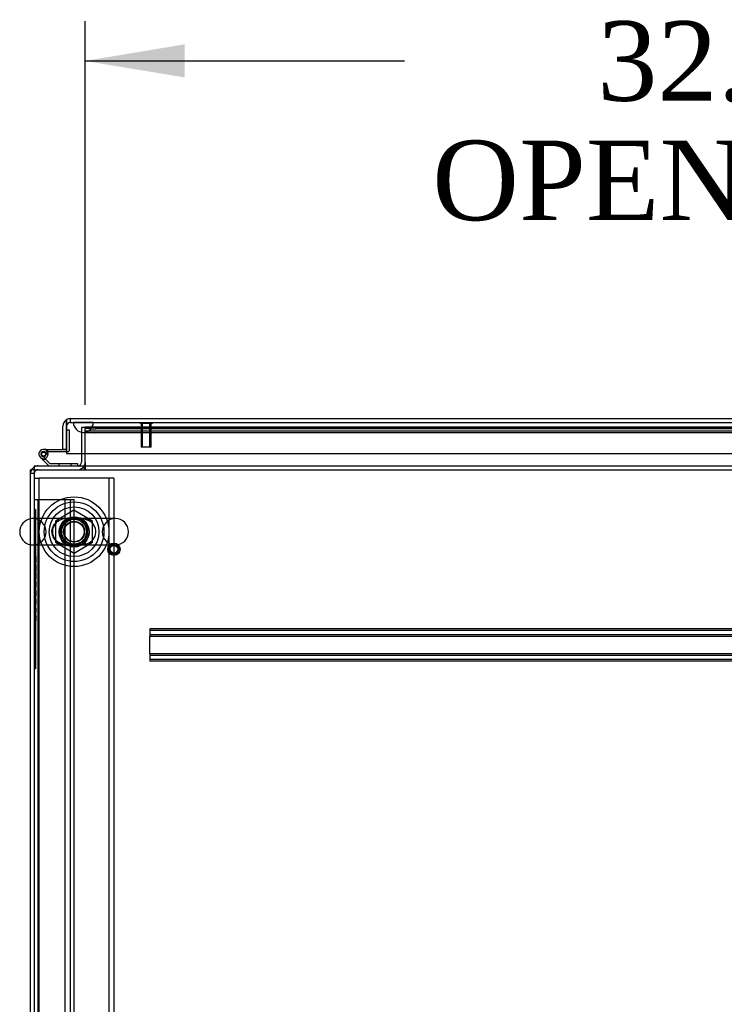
# Model space of a CAD drawing. Header units: inches. Extents: x 1 to 359, y -2 to 239.
# Tile 8 of 65: x 90 to 107, y 31 to 56. Entities that reach past the tile are written whole.
import ezdxf
from ezdxf.enums import TextEntityAlignment as Align
from ezdxf.lldxf.tags import DXFTag

# ---------------------------------------------------------------- set-up
doc = ezdxf.new("R2010")
doc.units = ezdxf.units.IN
doc.header["$MEASUREMENT"] = 0
for name, color, linetype in [('COM53964-5', 7, 'Continuous'), ('COM54746-78', 7, 'Continuous'), ('COM55914', 7, 'Continuous'), ('COM56676-2', 7, 'Continuous'), ('COM70220', 7, 'Continuous'), ('COM71195-10', 7, 'Continuous'), ('COM71298-10', 7, 'Continuous'), ('COM71299-10', 7, 'Continuous'), ('COM71300-11', 7, 'Continuous'), ('Default', 7, 'Continuous'), ('NTS18024', 7, 'Continuous'), ('QLB20185', 7, 'Continuous'), ('SCS86414', 7, 'Continuous'), ('STD26258', 7, 'Continuous'), ('WAF25377', 7, 'Continuous'), ('WAM254785', 7, 'Continuous')]:
    doc.layers.add(name, color=color, linetype=linetype)
doc.styles.add('SEACAD_Times_New_Roman', font='times.ttf')
tags = doc.linetypes.add('HIDDEN2', pattern=[0.1875, 0.125, -0.0625]).pattern_tags.tags
tags[6:7] = [DXFTag(74, 4), DXFTag(75, 0), DXFTag(340, '0'), DXFTag(46, 0.0), DXFTag(50, 0.0), DXFTag(44, 0.0), DXFTag(45, 0.0)]
tags[4:5] = [DXFTag(74, 4), DXFTag(75, 0), DXFTag(340, '0'), DXFTag(46, 0.0), DXFTag(50, 0.0), DXFTag(44, 0.0), DXFTag(45, 0.0)]
doc.dimstyles.new('HAMMOND_(STH_-_540x360)', dxfattribs={"dimtxt": 2, "dimasz": 2.5, "dimexe": 1, "dimexo": 1, "dimgap": 0.5, "dimtad": 0, "dimtih": 1, "dimtoh": 1, "dimzin": 0, "dimdsep": 46, "dimtxsty": 'SEACAD_Times_New_Roman', "dimblk1": '_SE_FILLED', "dimblk2": '_SE_FILLED', "dimsah": 1, "dimcen": 1, "dimadec": 0, "dimazin": 0, "dimtfac": 0.8, "dimtofl": 0, "dimtmove": 0, "dimatfit": 3, "dimfxl": 1, "dimtolj": 1, "dimtzin": 0, "dimarcsym": 0})

# ---------------------------------------------------------------- blocks, each defined once
blk = doc.blocks.new('SE2')
at = {"layer": 'COM53964-5', "color": 7, "linetype": 'HIDDEN2'}
for p, q in [((90.123, 44.095), (90.261, 44.095)), ((90.218, 9.72), (90.218, 44.095)), ((90.261, 44.095), (90.985, 44.095)), ((90.902, 9.72), (90.902, 44.095)), ((90.985, 44.095), (91.123, 44.095)), ((91.028, 9.72), (91.028, 44.095)), ((91.123, 9.72), (91.123, 44.095))]:
    blk.add_line(p, q, dxfattribs=at)
at = {"layer": 'COM54746-78', "color": 7, "linetype": 'Continuous'}
for p, q in [((90.935, 45.841), (90.935, 45.841)), ((90.422, 45.353), (90.355, 45.353)), ((90.422, 45.353), (90.935, 45.353)), ((90.458, 45.291), (90.478, 45.291)), ((90.935, 45.291), (90.478, 45.291)), ((90.935, 45.353), (90.935, 45.355)), ((90.488, 44.938), (90.276, 45.15)), ((90.319, 45.195), (90.513, 45)), ((90.472, 45.236), (90.41, 45.236)), ((90.513, 45), (91.207, 45)), ((91.207, 45), (91.207, 44.938))]:
    blk.add_line(p, q, dxfattribs=at)
at = {"layer": 'COM54746-78', "color": 7, "linetype": 'HIDDEN2'}
for p, q in [((90.935, 45.841), (90.997, 45.841)), ((90.997, 45.841), (90.997, 45.316)), ((90.342, 45.299), (90.367, 45.299)), ((90.355, 45.291), (90.458, 45.291)), ((90.972, 45.291), (90.935, 45.291)), ((90.292, 45.224), (90.292, 45.249)), ((90.367, 45.174), (90.342, 45.174)), ((90.471, 45.247), (90.41, 45.241)), ((90.417, 45.249), (90.417, 45.224)), ((90.742, 45), (90.742, 44.938)), ((91.046, 44.938), (91.046, 45))]:
    blk.add_line(p, q, dxfattribs=at)
at = {"layer": 'COM54746-78', "color": 7, "linetype": 'Continuous'}
blk.add_circle((90.355, 45.236), 0.05, dxfattribs=at)
for radius, start, end in [(0.117, 0, 227.608), (0.055, 0, 228.8041), (0.135, 24.0421, 60.0736), (0.055, 228.8041, 0), (0.117, 287.0274, 0)]:
    blk.add_arc((90.355, 45.236), radius, start, end, dxfattribs=at)
at = {"layer": 'COM54746-78', "color": 7, "linetype": 'HIDDEN2'}
for centre, radius, start, end in [((90.342, 45.249), 0.05, 90, 180), ((90.367, 45.249), 0.05, 0, 90), ((90.972, 45.316), 0.025, 270, 0), ((90.355, 45.236), 0.117, 227.608, 287.0274), ((90.342, 45.224), 0.05, 180, 270), ((90.355, 45.236), 0.135, 255.0294, 291.0142), ((90.367, 45.224), 0.05, 270, 0)]:
    blk.add_arc(centre, radius, start, end, dxfattribs=at)
at = {"layer": 'COM55914', "color": 7, "linetype": 'HIDDEN2'}
for p, q in [((122.652, 40.843), (93.027, 40.843)), ((93.027, 40.843), (93.027, 40.8)), ((122.652, 40.803), (93.027, 40.803)), ((93.027, 40.8), (93.027, 40.698)), ((93.027, 40.698), (93.027, 40.655)), ((122.652, 40.695), (93.027, 40.695)), ((93.027, 40.218), (93.027, 40.655)), ((122.652, 40.655), (93.027, 40.655)), ((122.652, 40.218), (93.027, 40.218)), ((93.027, 40.218), (93.027, 40.175)), ((122.652, 40.178), (93.027, 40.178)), ((93.027, 40.175), (93.027, 40.073)), ((93.027, 40.073), (93.027, 40.03)), ((122.652, 40.07), (93.027, 40.07)), ((122.652, 40.03), (93.027, 40.03))]:
    blk.add_line(p, q, dxfattribs=at)
at = {"layer": 'COM56676-2', "color": 7, "linetype": 'HIDDEN2'}
for p, q in [((90.123, 44.628), (90.248, 44.628)), ((90.308, 44.628), (90.248, 44.628)), ((90.248, 9.128), (90.248, 44.628)), ((91.938, 44.628), (90.308, 44.628)), ((91.998, 44.628), (91.938, 44.628)), ((91.998, 44.628), (91.998, 9.128)), ((92.123, 44.628), (91.998, 44.628)), ((92.123, 44.628), (92.123, 9.128))]:
    blk.add_line(p, q, dxfattribs=at)
blk.add_circle((91.123, 43.284), 0.375, dxfattribs=at)
at = {"layer": 'COM70220', "color": 7, "linetype": 'HIDDEN2'}
for p, q in [((91.107, 46.029), (91.606, 46.029)), ((91.107, 46.028), (91.107, 46.029)), ((91.107, 46.028), (91.606, 46.028)), ((91.356, 46.026), (91.107, 46.028)), ((91.605, 46.028), (91.356, 46.026)), ((91.356, 46.026), (91.606, 46.026)), ((91.605, 46.029), (91.605, 46.028)), ((91.606, 46.029), (124.074, 46.029)), ((91.606, 46.028), (124.074, 46.028)), ((91.606, 46.026), (124.074, 46.026)), ((91.356, 45.78), (91.606, 45.78)), ((91.606, 45.78), (124.074, 45.78))]:
    blk.add_line(p, q, dxfattribs=at)
blk.add_arc((91.356, 46.03), 0.25, 180, 0, dxfattribs=at)
at = {"layer": 'COM71195-10', "color": 7, "linetype": 'Continuous'}
for p, q in [((90.935, 46.1), (90.935, 45.935)), ((90.935, 45.935), (90.935, 46.1)), ((91.03, 46.125), (124.65, 46.125)), ((90.84, 45.355), (90.84, 45.935)), ((90.935, 45.355), (90.935, 45.935)), ((90.935, 45.935), (90.935, 45.25)), ((90.84, 45.355), (90.935, 45.355)), ((90.935, 45.25), (124.745, 45.25))]:
    blk.add_line(p, q, dxfattribs=at)
at = {"layer": 'COM71195-10', "color": 7, "linetype": 'HIDDEN2'}
for q in [(91.03, 46.125), (124.65, 46.03)]:
    blk.add_line((91.03, 46.03), q, dxfattribs=at)
at = {"layer": 'COM71195-10', "color": 7, "linetype": 'Continuous'}
for start, end in [(120, 180), (90, 120)]:
    blk.add_arc((91.03, 45.935), 0.19, start, end, dxfattribs=at)
at = {"layer": 'COM71195-10', "color": 7, "linetype": 'HIDDEN2'}
blk.add_arc((91.03, 45.935), 0.095, 90, 180, dxfattribs=at)
at = {"layer": 'COM71195-10', "color": 7, "linetype": 'Continuous'}
blk.add_ellipse((91.03, 45.935), major_axis=(0, -0.19), ratio=0.999171, start_param=3.141593, end_param=3.665191, dxfattribs=at)
at = {"layer": 'COM71195-10', "color": 7, "linetype": 'HIDDEN2'}
blk.add_ellipse((91.03, 45.935), major_axis=(0, -0.095), ratio=0.999171, start_param=3.141593, end_param=4.712389, dxfattribs=at)
at = {"layer": 'COM71298-10', "color": 7, "linetype": 'HIDDEN2'}
for p, q in [((91.403, 45.905), (91.403, 45.908)), ((124.441, 45.908), (91.403, 45.908)), ((91.403, 45.905), (91.403, 45.907)), ((124.441, 45.813), (91.403, 45.813)), ((124.191, 45.865), (91.653, 45.865)), ((124.191, 45.771), (91.653, 45.771))]:
    blk.add_line(p, q, dxfattribs=at)
blk.add_circle((91.123, 43.274), 0.375, dxfattribs=at)
for centre in [(91.653, 45.908), (91.653, 45.815)]:
    blk.add_ellipse(centre, major_axis=(-0.25, 0), ratio=0.173648, start_param=0.070105, end_param=1.570796, dxfattribs=at)
at = {"layer": 'COM71299-10', "color": 7, "linetype": 'HIDDEN2'}
for p, q in [((91.403, 45.905), (124.441, 45.905)), ((91.403, 45.25), (91.403, 45.905)), ((90.123, 44.843), (161.993, 44.843)), ((91.373, 44.938), (91.373, 44.843)), ((91.403, 44.938), (91.403, 44.843))]:
    blk.add_line(p, q, dxfattribs=at)
at = {"layer": 'COM71299-10', "color": 7, "linetype": 'Continuous'}
for p, q in [((91.403, 45.033), (91.403, 45.25)), ((91.403, 45.033), (91.403, 44.938)), ((90.123, 44.938), (161.993, 44.938)), ((90.123, 44.938), (90.123, 44.748)), ((90.123, 44.748), (90.123, 8.973))]:
    blk.add_line(p, q, dxfattribs=at)
at = {"layer": 'COM71300-11', "color": 7, "linetype": 'HIDDEN2'}
for p, q in [((91.403, 45.905), (91.308, 45.905)), ((91.308, 45.905), (91.308, 45.25)), ((90.123, 44.748), (90.028, 44.748))]:
    blk.add_line(p, q, dxfattribs=at)
at = {"layer": 'COM71300-11', "color": 7, "linetype": 'Continuous'}
for p, q in [((91.308, 45.25), (91.308, 45.033)), ((90.028, 8.973), (90.028, 44.843)), ((90.123, 44.843), (90.028, 44.843))]:
    blk.add_line(p, q, dxfattribs=at)
for centre, radius, start, end in [((91.213, 45.033), 0.095, 270, 0), ((91.213, 45.033), 0.19, 330, 0), ((90.218, 44.748), 0.19, 120, 150)]:
    blk.add_arc(centre, radius, start, end, dxfattribs=at)
at = {"layer": 'COM71300-11', "color": 7, "linetype": 'HIDDEN2'}
for centre, radius, start, end in [((90.218, 44.748), 0.19, 150, 180), ((90.218, 44.748), 0.19, 90, 120), ((90.218, 44.748), 0.095, 90, 180), ((91.213, 45.033), 0.19, 270, 330)]:
    blk.add_arc(centre, radius, start, end, dxfattribs=at)
at = {"layer": 'NTS18024', "color": 7, "linetype": 'HIDDEN2'}
for p, q in [((91.118, 43.822), (90.658, 43.547)), ((91.588, 43.547), (91.118, 43.822)), ((90.658, 43.547), (90.658, 43.021)), ((91.588, 43.021), (91.588, 43.547)), ((90.658, 43.021), (91.123, 42.749)), ((91.123, 42.749), (91.588, 43.021))]:
    blk.add_line(p, q, dxfattribs=at)
for radius in [0.312, 0.263]:
    blk.add_circle((91.123, 43.284), radius, dxfattribs=at)
at = {"layer": 'QLB20185', "color": 7, "linetype": 'HIDDEN2'}
for p, q in [((90.153, 43.843), (90.123, 43.843)), ((90.153, 43.843), (90.153, 43.468)), ((90.153, 43.468), (90.153, 40.218)), ((90.17, 42.685), (90.151, 42.685)), ((90.17, 42.67), (90.151, 42.67)), ((90.17, 42.65), (90.151, 42.65)), ((90.168, 42.664), (90.153, 42.664)), ((90.168, 42.648), (90.153, 42.648)), ((90.168, 42.647), (90.153, 42.647)), ((90.168, 42.646), (90.153, 42.646)), ((90.168, 42.638), (90.153, 42.638)), ((90.168, 42.614), (90.153, 42.614)), ((90.168, 42.613), (90.153, 42.613)), ((90.168, 42.61), (90.153, 42.61)), ((90.168, 42.594), (90.153, 42.594)), ((90.168, 42.559), (90.153, 42.559)), ((90.168, 42.657), (90.168, 42.664)), ((90.168, 42.638), (90.168, 42.648)), ((90.168, 42.61), (90.168, 42.638)), ((90.168, 42.594), (90.168, 42.61)), ((90.168, 42.525), (90.168, 42.61)), ((90.151, 42.507), (90.17, 42.507)), ((90.151, 42.506), (90.17, 42.506)), ((90.17, 42.467), (90.151, 42.467)), ((90.151, 42.363), (90.17, 42.363)), ((90.168, 42.533), (90.153, 42.533)), ((90.168, 42.525), (90.153, 42.525)), ((90.168, 42.521), (90.153, 42.521)), ((90.168, 42.521), (90.153, 42.521)), ((90.168, 42.508), (90.153, 42.508)), ((90.168, 42.464), (90.153, 42.464)), ((90.168, 42.422), (90.153, 42.422)), ((90.168, 42.407), (90.153, 42.407)), ((90.168, 42.365), (90.153, 42.365)), ((90.168, 42.31), (90.153, 42.31)), ((90.168, 42.508), (90.168, 42.525)), ((90.168, 42.457), (90.168, 42.464)), ((90.168, 42.295), (90.168, 42.457)), ((90.17, 42.26), (90.151, 42.26)), ((90.151, 42.111), (90.17, 42.111)), ((90.151, 42.096), (90.17, 42.096)), ((90.151, 42.096), (90.17, 42.096)), ((90.151, 42.081), (90.17, 42.081)), ((90.168, 42.295), (90.153, 42.295)), ((90.168, 42.257), (90.153, 42.257)), ((90.168, 42.23), (90.153, 42.23)), ((90.168, 42.216), (90.153, 42.216)), ((90.168, 42.134), (90.153, 42.134)), ((90.168, 42.125), (90.153, 42.125)), ((90.168, 42.117), (90.153, 42.117)), ((90.168, 42.114), (90.153, 42.114)), ((90.168, 42.109), (90.153, 42.109)), ((90.168, 42.104), (90.153, 42.104)), ((90.168, 42.101), (90.153, 42.101)), ((90.168, 42.092), (90.153, 42.092)), ((90.168, 42.088), (90.153, 42.088)), ((90.168, 42.25), (90.168, 42.257)), ((90.168, 42.141), (90.168, 42.25)), ((90.168, 42.109), (90.168, 42.141)), ((90.168, 42.088), (90.168, 42.109)), ((90.17, 42.024), (90.151, 42.024)), ((90.151, 41.905), (90.17, 41.905)), ((90.151, 41.89), (90.17, 41.89)), ((90.168, 42.031), (90.153, 42.031)), ((90.168, 42.017), (90.153, 42.017)), ((90.168, 42.012), (90.153, 42.012)), ((90.168, 42.01), (90.153, 42.01)), ((90.168, 41.99), (90.153, 41.99)), ((90.168, 41.99), (90.153, 41.99)), ((90.168, 41.92), (90.153, 41.92)), ((90.168, 41.91), (90.153, 41.91)), ((90.168, 41.905), (90.153, 41.905)), ((90.168, 41.905), (90.153, 41.905)), ((90.168, 41.903), (90.153, 41.903)), ((90.168, 41.893), (90.153, 41.893)), ((90.168, 41.892), (90.153, 41.892)), ((90.168, 41.89), (90.153, 41.89)), ((90.168, 41.807), (90.153, 41.807)), ((90.168, 41.89), (90.168, 42.031)), ((90.168, 41.803), (90.168, 41.807)), ((90.17, 41.593), (90.151, 41.593)), ((90.17, 41.593), (90.151, 41.593)), ((90.168, 41.803), (90.153, 41.803)), ((90.168, 41.795), (90.153, 41.795)), ((90.168, 41.793), (90.153, 41.793)), ((90.168, 41.787), (90.153, 41.787)), ((90.168, 41.784), (90.153, 41.784)), ((90.168, 41.773), (90.153, 41.773)), ((90.168, 41.764), (90.153, 41.764)), ((90.168, 41.702), (90.153, 41.702)), ((90.168, 41.695), (90.153, 41.695)), ((90.168, 41.693), (90.153, 41.693)), ((90.168, 41.688), (90.153, 41.688)), ((90.168, 41.686), (90.153, 41.686)), ((90.168, 41.677), (90.153, 41.677)), ((90.168, 41.673), (90.153, 41.673)), ((90.168, 41.592), (90.153, 41.592)), ((90.168, 41.591), (90.153, 41.591)), ((90.168, 41.591), (90.153, 41.591)), ((90.168, 41.586), (90.153, 41.586)), ((90.168, 41.795), (90.168, 41.803)), ((90.168, 41.784), (90.168, 41.795)), ((90.168, 41.764), (90.168, 41.784)), ((90.168, 41.695), (90.168, 41.764)), ((90.168, 41.673), (90.168, 41.695)), ((90.168, 41.584), (90.168, 41.591)), ((90.168, 41.469), (90.168, 41.584)), ((90.151, 41.459), (90.17, 41.459)), ((90.17, 41.379), (90.151, 41.379)), ((90.17, 41.375), (90.151, 41.375)), ((90.17, 41.364), (90.151, 41.364)), ((90.17, 41.361), (90.151, 41.361)), ((90.168, 41.534), (90.153, 41.534)), ((90.168, 41.519), (90.153, 41.519)), ((90.168, 41.461), (90.153, 41.461)), ((90.168, 41.37), (90.153, 41.37)), ((90.168, 41.36), (90.153, 41.36)), ((90.168, 41.461), (90.168, 41.469)), ((90.168, 41.265), (90.168, 41.36)), ((90.151, 41.249), (90.17, 41.249)), ((90.151, 41.245), (90.17, 41.245)), ((90.17, 41.171), (90.151, 41.171)), ((90.168, 41.265), (90.153, 41.265)), ((90.168, 41.26), (90.153, 41.26)), ((90.168, 41.165), (90.153, 41.165)), ((90.168, 41.158), (90.153, 41.158)), ((90.168, 41.153), (90.153, 41.153)), ((90.168, 41.151), (90.153, 41.151)), ((90.168, 41.14), (90.153, 41.14)), ((90.168, 41.171), (90.168, 41.165)), ((90.168, 41.14), (90.168, 41.165)), ((90.168, 41.048), (90.168, 41.14)), ((90.151, 41.042), (90.17, 41.042)), ((90.151, 41.042), (90.17, 41.042)), ((90.151, 41.027), (90.17, 41.027)), ((90.168, 41.058), (90.153, 41.058)), ((90.168, 41.048), (90.153, 41.048)), ((90.168, 41.045), (90.153, 41.045)), ((90.153, 40.218), (90.153, 39.843)), ((90.153, 39.843), (90.123, 39.843))]:
    blk.add_line(p, q, dxfattribs=at)
at = {"layer": 'SCS86414', "color": 7, "linetype": 'HIDDEN2'}
for p, q in [((91.12, 43.615), (90.087, 43.615)), ((92.159, 43.615), (91.12, 43.615)), ((90.087, 42.953), (91.127, 42.953)), ((91.127, 42.953), (92.159, 42.953))]:
    blk.add_line(p, q, dxfattribs=at)
for radius in [0.625, 0.312, 0.252]:
    blk.add_circle((91.123, 43.284), radius, dxfattribs=at)
at = {"layer": 'SCS86414', "color": 7, "linetype": 'Continuous'}
blk.add_arc((90.087, 43.284), 0.331, 100.3132, 259.6868, dxfattribs=at)
at = {"layer": 'SCS86414', "color": 7, "linetype": 'HIDDEN2'}
for centre, start, end in [((90.087, 43.284), 90, 100.3132), ((90.087, 43.284), 270, 90), ((92.159, 43.284), 90, 270), ((92.159, 43.284), 270, 90), ((90.087, 43.284), 259.6868, 270)]:
    blk.add_arc(centre, 0.331, start, end, dxfattribs=at)
blk.add_open_spline([(90.632, 43.47), (90.662, 43.506), (90.697, 43.534), (90.736, 43.555)], degree=3, dxfattribs=at)
for points, knots in [([(90.995, 43.623), (90.981, 43.623), (90.967, 43.622), (90.895, 43.618), (90.84, 43.607), (90.733, 43.561), (90.683, 43.527), (90.644, 43.478)], [0.8606598, 0.8606598, 0.8606598, 0.8606598, 0.875, 0.875, 0.9375, 0.9375, 1, 1, 1, 1]), ([(90.891, 43.606), (90.909, 43.609), (90.927, 43.611), (90.975, 43.615), (91.005, 43.615), (91.067, 43.616), (91.1, 43.615), (91.196, 43.615), (91.258, 43.617), (91.375, 43.605), (91.433, 43.592), (91.501, 43.56), (91.515, 43.552), (91.53, 43.543)], [0.1054858, 0.1054858, 0.1054858, 0.1054858, 0.125, 0.125, 0.15625, 0.15625, 0.1875, 0.1875, 0.25, 0.25, 0.3125, 0.3125, 0.3299994, 0.3299994, 0.3299994, 0.3299994]), ([(91.273, 42.946), (91.279, 42.946), (91.286, 42.947), (91.351, 42.951), (91.406, 42.961), (91.513, 43.007), (91.563, 43.042), (91.639, 43.138), (91.665, 43.2), (91.674, 43.33), (91.655, 43.396), (91.605, 43.476), (91.585, 43.499), (91.54, 43.539), (91.515, 43.556), (91.438, 43.597), (91.383, 43.612), (91.305, 43.621), (91.285, 43.622), (91.265, 43.623)], [0.3683299, 0.3683299, 0.3683299, 0.3683299, 0.375, 0.375, 0.4375, 0.4375, 0.5, 0.5, 0.5625, 0.5625, 0.625, 0.625, 0.65625, 0.65625, 0.6875, 0.6875, 0.75, 0.75, 0.7712121, 0.7712121, 0.7712121, 0.7712121]), ([(91.418, 42.976), (91.38, 42.965), (91.34, 42.959), (91.24, 42.951), (91.177, 42.953), (91.081, 42.953), (91.048, 42.953), (90.987, 42.953), (90.957, 42.955), (90.868, 42.964), (90.811, 42.977), (90.704, 43.027), (90.655, 43.065), (90.584, 43.166), (90.563, 43.23), (90.567, 43.359), (90.593, 43.422), (90.632, 43.47)], [0.5825124, 0.5825124, 0.5825124, 0.5825124, 0.625, 0.625, 0.6875, 0.6875, 0.71875, 0.71875, 0.75, 0.75, 0.8125, 0.8125, 0.875, 0.875, 0.9375, 0.9375, 1, 1, 1, 1]), ([(90.644, 43.478), (90.606, 43.429), (90.58, 43.368), (90.572, 43.237), (90.591, 43.172), (90.658, 43.065), (90.705, 43.025), (90.783, 42.985), (90.81, 42.974), (90.865, 42.958), (90.893, 42.953), (90.938, 42.948), (90.954, 42.947), (90.971, 42.946)], [0, 0, 0, 0, 0.0625, 0.0625, 0.125, 0.125, 0.1875, 0.1875, 0.21875, 0.21875, 0.25, 0.25, 0.2673922, 0.2673922, 0.2673922, 0.2673922])]:
    blk.add_open_spline(points, degree=3, knots=knots, dxfattribs=at)
at = {"layer": 'STD26258', "color": 7, "linetype": 'HIDDEN2'}
for p, q in [((92.779, 46.03), (92.779, 45.999)), ((93.091, 45.999), (93.091, 46.03)), ((93.091, 45.999), (92.779, 45.999)), ((92.81, 45.999), (92.81, 45.405)), ((92.84, 45.405), (92.84, 45.999)), ((93.029, 45.405), (93.029, 45.999)), ((93.06, 45.405), (93.06, 45.999)), ((93.06, 45.405), (92.81, 45.405))]:
    blk.add_line(p, q, dxfattribs=at)
for radius in [0.156, 0.125, 0.0944]:
    blk.add_circle((92.123, 42.843), radius, dxfattribs=at)
at = {"layer": 'WAF25377', "color": 7, "linetype": 'HIDDEN2'}
for radius in [0.875, 0.34]:
    blk.add_circle((91.123, 43.284), radius, dxfattribs=at)
at = {"layer": 'WAM254785', "color": 7, "linetype": 'HIDDEN2'}
for radius in [0.75, 0.312]:
    blk.add_circle((91.123, 43.284), radius, dxfattribs=at)
blk = doc.blocks.new('DMBLK230')
at = {"layer": 'Default', "linetype": 'Continuous', "transparency": 16777216}
for points in [[(93.903, 55.529), (91.403, 55.112), (93.903, 54.696)], [(121.454, 55.529), (121.454, 54.696), (123.954, 55.112)]]:
    blk.add_hatch(color=7, dxfattribs=at).paths.add_polyline_path(points)
at = {"layer": 'Default', "color": 7, "linetype": 'Continuous', "transparency": 16777216}
for p, q in [((91.403, 46.469), (91.403, 56.112)), ((123.954, 46.72), (123.954, 56.112)), ((91.403, 55.112), (99.419, 55.112)), ((115.938, 55.112), (123.954, 55.112))]:
    blk.add_line(p, q, dxfattribs=at)
at = {"layer": 'Default', "color": 7, "linetype": 'Continuous', "transparency": 16777216, "style": 'SEACAD_Times_New_Roman'}
for s, p in [('32.55', (104.266, 56.112)), ('OPENNING', (100.119, 53.112))]:
    blk.add_text(s, height=2, dxfattribs=at).set_placement(p, align=Align.TOP_LEFT)
blk = doc.blocks.new('_SE_FILLED')
at = {"color": 0}
blk.add_line((0, 0), (-1, 0), dxfattribs=at)
blk.add_solid([(0, 0), (-1, -0.1665), (-1, 0.1665), (0, 0)], dxfattribs=at)

msp = doc.modelspace()

# ---------------------------------------------------------------- block references
at = {"layer": 'Default'}
msp.add_blockref('SE2', (0, 0), dxfattribs=at)

# ---------------------------------------------------------------- dimensions: what is measured, and where the dimension line sits
at = {"layer": 'Default', "color": 7, "linetype": 'Continuous'}
dim = msp.add_linear_dim(base=(123.954, 55.112), p1=(91.403, 45.469), p2=(123.954, 45.72), text='\\A1;<>\\POPENNING', dimstyle='HAMMOND_(STH_-_540x360)', dxfattribs=at)
dim.commit()
dim.dimension.update_dxf_attribs({"geometry": 'DMBLK230', "text_midpoint": (107.678, 55.112), "dimtype": 160})

doc.saveas('drawing.dxf')
